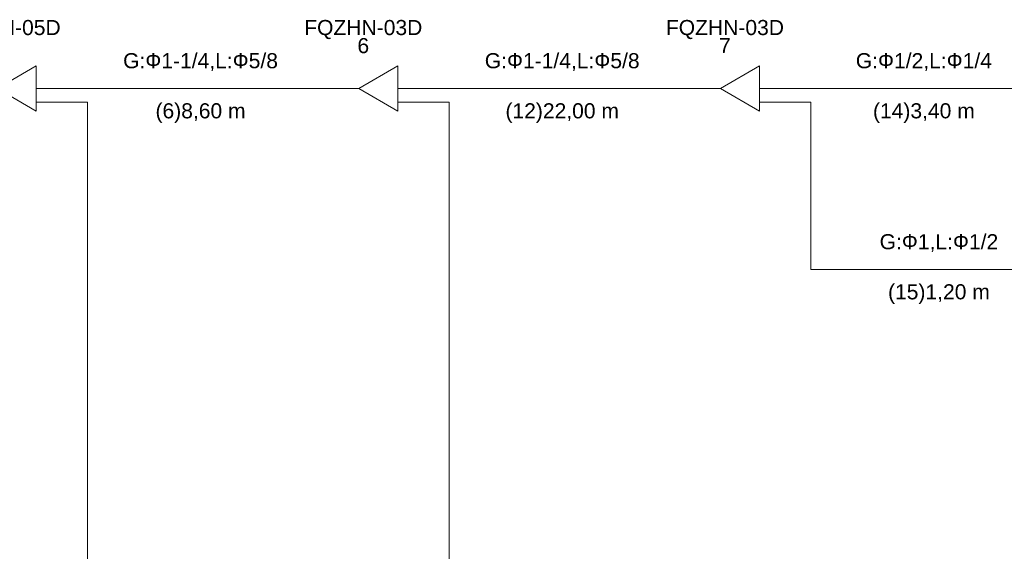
# Model space of a CAD drawing. Header units: metres. Extents: x -16.6 to 21.6, y -13.6 to 21.
# Tile 19 of 29: x -1.1 to 5.4, y 14.8 to 18.4. Entities that reach past the tile are written whole.
import ezdxf

# ---------------------------------------------------------------- set-up
doc = ezdxf.new("R2010")
doc.units = ezdxf.units.M
doc.layers.add('UC-3_dwg', color=7, linetype='Continuous', lineweight=18, true_color=0x767676)
doc.styles.add('Arial', font='arial.ttf', dxfattribs={"height": 0.1})

# ---------------------------------------------------------------- blocks, each defined once
blk = doc.blocks.new('UC-3_dwg__U15-1115260-DIAGRAMA FRIGORÍFICO UC-3')
at = {"lineweight": 18}
for p, q in [((6.9, -1.98), (7, -1.98)), ((7.2598, -1.98), (7.4, -1.98)), ((7.2596, -2.07), (7.4, -2.07))]:
    blk.add_line(p, q, dxfattribs=at)
at = {"lineweight": 18, "flags": 128}
blk.add_lwpolyline([(7.2598, -1.83), (7.2598, -2.13), (7, -1.98)], close=True, dxfattribs=at)
at = {"lineweight": 18, "char_height": 0.1, "attachment_point": 2, "line_spacing_factor": 0.941778, "style": 'Arial'}
for s, insert, width in [('FQZHN-05D', (7.03, -1.5255), 0.934142), ('3', (7.03, -1.6455), 0.093047)]:
    blk.add_mtext(s, dxfattribs=dict(at, insert=insert, width=width))
blk = doc.blocks.new('UC-3_dwg__U18-1115263-DIAGRAMA FRIGORÍFICO UC-3')
at = {"lineweight": 18}
for p, q in [((9.3, -1.98), (9.4, -1.98)), ((9.6598, -1.98), (9.8, -1.98)), ((9.6596, -2.07), (9.8, -2.07))]:
    blk.add_line(p, q, dxfattribs=at)
at = {"lineweight": 18, "flags": 128}
blk.add_lwpolyline([(9.6598, -1.83), (9.6598, -2.13), (9.4, -1.98)], close=True, dxfattribs=at)
at = {"lineweight": 18, "char_height": 0.1, "attachment_point": 2, "line_spacing_factor": 0.941778, "style": 'Arial'}
for s, insert, width in [('FQZHN-03D', (9.43, -1.5255), 0.934142), ('6', (9.43, -1.6455), 0.093047)]:
    blk.add_mtext(s, dxfattribs=dict(at, insert=insert, width=width))
blk = doc.blocks.new('UC-3_dwg__U19-1115264-DIAGRAMA FRIGORÍFICO UC-3')
at = {"lineweight": 18}
for p, q in [((11.7, -1.98), (11.8, -1.98)), ((12.0598, -1.98), (12.2, -1.98)), ((12.0596, -2.07), (12.2, -2.07))]:
    blk.add_line(p, q, dxfattribs=at)
at = {"lineweight": 18, "flags": 128}
blk.add_lwpolyline([(12.0598, -1.83), (12.0598, -2.13), (11.8, -1.98)], close=True, dxfattribs=at)
at = {"lineweight": 18, "char_height": 0.1, "attachment_point": 2, "line_spacing_factor": 0.941778, "style": 'Arial'}
for s, insert, width in [('FQZHN-03D', (11.83, -1.5255), 0.934142), ('7', (11.83, -1.6455), 0.093047)]:
    blk.add_mtext(s, dxfattribs=dict(at, insert=insert, width=width))
blk = doc.blocks.new('UC-3_dwg-1115257-DIAGRAMA FRIGORÍFICO UC-3')
at = {"lineweight": 18}
for p, q in [((7.4, -1.98), (9.3, -1.98)), ((9.8, -1.98), (11.7, -1.98)), ((12.2, -1.98), (14.1, -1.98))]:
    blk.add_line(p, q, dxfattribs=at)
at = {"lineweight": 18, "flags": 128}
for points in [[(7.4, -2.07), (7.6, -2.07), (7.6, -7.98), (9.3, -7.98)], [(9.8, -2.07), (10, -2.07), (10, -6.78), (11.7, -6.78)], [(12.2, -2.07), (12.4, -2.07), (12.4, -3.18), (14.1, -3.18)]]:
    blk.add_lwpolyline(points, dxfattribs=at)
for name in ['UC-3_dwg__U15-1115260-DIAGRAMA FRIGORÍFICO UC-3', 'UC-3_dwg__U18-1115263-DIAGRAMA FRIGORÍFICO UC-3', 'UC-3_dwg__U19-1115264-DIAGRAMA FRIGORÍFICO UC-3']:
    blk.add_blockref(name, (0, 0))
at = {"lineweight": 18, "char_height": 0.1, "attachment_point": 2, "line_spacing_factor": 0.941778, "style": 'Arial'}
for s, insert, width in [('G:\\fArial|b0|i0|c204|p34|;Ф1-1/4,L:Ф5/8', (8.35, -1.7455), 1.227974), ('G:\\fArial|b0|i0|c204|p34|;Ф1-1/4,L:Ф5/8', (10.75, -1.7455), 1.227974), ('G:\\fArial|b0|i0|c204|p34|;Ф1/2,L:Ф1/4', (13.15, -1.7455), 1.079834), ('(6)8,60 m', (8.35, -2.0776), 0.713768), ('(12)22,00 m', (10.75, -2.0776), 0.899861), ('(14)3,40 m', (13.15, -2.0776), 0.806815), ('G:\\fArial|b0|i0|c204|p34|;Ф1,L:Ф1/2', (13.25, -2.9455), 0.940263), ('(15)1,20 m', (13.25, -3.2776), 0.806815)]:
    blk.add_mtext(s, dxfattribs=dict(at, insert=insert, width=width))

msp = doc.modelspace()

# ---------------------------------------------------------------- block references
at = {"layer": 'UC-3_dwg', "color": 7}
msp.add_blockref('UC-3_dwg-1115257-DIAGRAMA FRIGORÍFICO UC-3', (-8.2514, 19.8877), dxfattribs=at)

doc.saveas('drawing.dxf')
